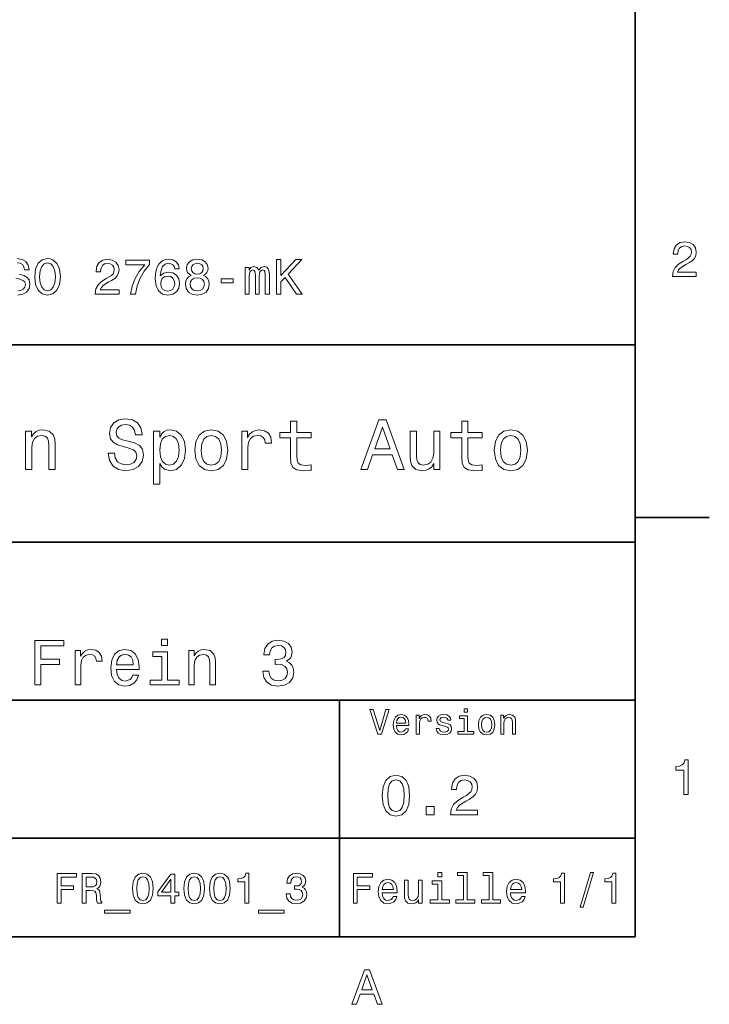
# Model space of a CAD drawing. Extents: x 0 to 297, y 0 to 210.
# Tile 7 of 8: x 225 to 294, y 3 to 103. Entities that reach past the tile are written whole.
import ezdxf

# ---------------------------------------------------------------- set-up
doc = ezdxf.new("R2010")
doc.units = 0

msp = doc.modelspace()

# ---------------------------------------------------------------- linework, layer by layer
at = {"color": 7, "lineweight": 35}
for p, q in [((287, 10), (287, 200)), ((97, 70), (287, 70)), ((287, 70), (287, 10)), ((162, 50), (287, 50)), ((162, 34), (287, 34)), ((257, 10), (257, 34)), ((162, 20), (287, 20)), ((10, 10), (287, 10)), ((97, 10), (287, 10))]:
    msp.add_line(p, q, dxfattribs=at)
at = {"color": 7, "lineweight": 35, "ltscale": 0.1875}
msp.add_line((287, 52.5), (294.5, 52.5), dxfattribs=at)
at = {"color": 7, "lineweight": 13}
for points in [[(290.76947, 76.916786), (293.175079, 76.916786), (293.175079, 77.350502), (291.273773, 77.350502), (291.3797, 77.587532), (291.561249, 77.784218), (292.121033, 78.142288), (292.418579, 78.293587), (292.751434, 78.510445), (292.988464, 78.762604), (293.124634, 79.060158), (293.175079, 79.398056), (293.089355, 79.821686), (292.852325, 80.154541), (292.489197, 80.366356), (292.020172, 80.442001), (291.536041, 80.35627), (291.167877, 80.119232), (290.930847, 79.740997), (290.850159, 79.241714), (290.850159, 79.171112), (291.309082, 79.171112), (291.309082, 79.211456), (291.354462, 79.554398), (291.490631, 79.806557), (291.707489, 79.967941), (291.994965, 80.023415), (292.287476, 79.972984), (292.504333, 79.846901), (292.645538, 79.650215), (292.695984, 79.403099), (292.660675, 79.171112), (292.56485, 78.974426), (292.403473, 78.802956), (292.181549, 78.651657), (291.884003, 78.490273), (291.389771, 78.177589), (291.041779, 77.844742), (290.835022, 77.441284), (290.76947, 76.931915)], [(226.122467, 76.893372), (226.213257, 76.106628), (226.475494, 75.526657), (226.884003, 75.168587), (227.418579, 75.047554), (227.94812, 75.168587), (228.361664, 75.526657), (228.618866, 76.106628), (228.714691, 76.893372), (228.618866, 77.675072), (228.507919, 77.992798), (228.361664, 78.255043), (227.94812, 78.613113), (227.695953, 78.703888), (227.418579, 78.739197), (226.878967, 78.613113), (226.470459, 78.260086), (226.213257, 77.680115)], [(226.606628, 76.893372), (226.662109, 77.503601), (226.828522, 77.952446), (227.085724, 78.224785), (227.418579, 78.320602), (227.746399, 78.224785), (228.003601, 77.947403), (228.170029, 77.498558), (228.230545, 76.893372), (228.170029, 76.283142), (228.003601, 75.834297), (227.746399, 75.561958), (227.418579, 75.471184), (227.085724, 75.561958), (226.828522, 75.834297), (226.662109, 76.278099)], [(232.260086, 75.143372), (234.66571, 75.143372), (234.66571, 75.577087), (232.764404, 75.577087), (232.870331, 75.814117), (233.05188, 76.010803), (233.611664, 76.368874), (233.909225, 76.520172), (234.242081, 76.73703), (234.479111, 76.989197), (234.61528, 77.286743), (234.66571, 77.624641), (234.579971, 78.048271), (234.342941, 78.381126), (233.979828, 78.592941), (233.510803, 78.668587), (233.026657, 78.582855), (232.658508, 78.345818), (232.421478, 77.967583), (232.34079, 77.4683), (232.34079, 77.397697), (232.799713, 77.397697), (232.799713, 77.438042), (232.845093, 77.780983), (232.981262, 78.033142), (233.19812, 78.194527), (233.485596, 78.25), (233.778107, 78.19957), (233.994965, 78.073486), (234.136169, 77.876801), (234.1866, 77.629684), (234.151306, 77.397697), (234.055481, 77.201012), (233.894104, 77.029541), (233.672195, 76.878242), (233.374634, 76.716858), (232.880402, 76.404175), (232.532425, 76.071327), (232.325653, 75.66787), (232.260086, 75.158501)], [(235.825653, 75.143372), (236.335022, 75.143372), (236.50145, 75.975502), (236.793945, 76.752159), (237.207489, 77.473343), (237.747131, 78.149132), (237.747131, 78.567726), (235.346558, 78.567726), (235.346558, 78.108788), (237.26297, 78.108788), (236.708221, 77.427956), (236.289642, 76.716858), (235.997131, 75.960373)], [(240.773071, 77.700287), (240.677246, 78.108788), (240.455338, 78.411385), (240.112396, 78.603027), (239.668594, 78.668587), (239.371048, 78.633286), (239.113831, 78.53746), (238.886902, 78.381126), (238.695251, 78.159225), (238.543961, 77.881844), (238.433014, 77.543945), (238.362396, 77.145531), (238.342224, 76.696686), (238.422913, 75.980545), (238.670044, 75.461098), (239.068451, 75.148415), (239.613129, 75.042503), (240.102325, 75.133286), (240.475525, 75.370316), (240.71759, 75.743515), (240.803314, 76.217583), (240.71759, 76.696686), (240.485596, 77.064842), (240.127533, 77.296829), (239.683716, 77.377518), (239.20462, 77.276657), (238.846558, 76.989197), (238.922211, 77.543945), (239.083588, 77.94236), (239.330704, 78.179398), (239.673645, 78.260086), (239.925812, 78.219742), (240.117447, 78.113831), (240.24353, 77.937317), (240.309082, 77.700287)], [(241.973358, 77.029541), (241.716156, 76.888329), (241.539642, 76.691643), (241.42868, 76.444527), (241.393387, 76.146973), (241.474075, 75.698128), (241.706055, 75.350143), (242.084305, 75.128242), (242.598724, 75.042503), (243.108078, 75.128242), (243.486328, 75.350143), (243.718323, 75.698128), (243.804047, 76.146973), (243.763702, 76.444527), (243.657791, 76.691643), (243.476227, 76.888329), (243.224075, 77.029541), (243.425812, 77.150574), (243.567017, 77.317001), (243.65274, 77.51873), (243.683014, 77.765854), (243.602325, 78.123917), (243.390503, 78.411385), (243.047562, 78.597984), (242.598724, 78.668587), (242.144821, 78.597984), (241.80188, 78.411385), (241.585022, 78.123917), (241.509369, 77.765854), (241.534592, 77.51873), (241.620331, 77.317001)], [(241.988495, 77.725502), (242.028839, 77.947403), (242.149872, 78.118874), (242.341507, 78.224785), (242.598724, 78.265129), (242.850876, 78.224785), (243.042511, 78.118874), (243.163559, 77.947403), (243.208954, 77.725502), (243.163559, 77.498558), (243.042511, 77.322044), (242.850876, 77.206055), (242.598724, 77.170746), (242.341507, 77.211098), (242.149872, 77.322044), (242.028839, 77.498558)], [(247.450317, 75.143372), (247.85881, 75.143372), (247.85881, 76.953888), (247.884033, 77.226227), (247.959671, 77.422913), (248.075668, 77.538902), (248.226959, 77.584297), (248.347992, 77.543945), (248.428696, 77.443085), (248.46904, 77.271614), (248.484161, 77.04467), (248.484161, 75.143372), (248.867462, 75.143372), (248.867462, 76.953888), (248.89267, 77.221184), (248.968323, 77.41787), (249.089355, 77.538902), (249.240662, 77.584297), (249.361694, 77.543945), (249.442383, 77.443085), (249.492813, 77.04467), (249.492813, 75.143372), (249.901306, 75.143372), (249.901306, 77.014412), (249.876099, 77.40274), (249.79541, 77.700287), (249.634033, 77.881844), (249.371765, 77.947403), (249.064148, 77.846542), (248.827118, 77.554031), (248.640503, 77.841499), (248.32782, 77.947403), (248.040375, 77.846542), (247.843689, 77.564117), (247.843689, 77.851585), (247.450317, 77.851585)], [(250.612411, 75.143372), (251.076385, 75.143372), (251.076385, 76.389046), (251.489929, 76.832855), (252.665009, 75.143372), (253.229858, 75.143372), (251.817749, 77.170746), (253.189499, 78.643372), (252.574219, 78.643372), (251.076385, 77.024498), (251.076385, 78.643372), (250.612411, 78.643372)], [(240.314133, 76.21254), (240.258652, 75.894814), (240.117447, 75.65274), (239.890503, 75.491356), (239.608078, 75.440926), (239.310532, 75.491356), (239.083588, 75.647697), (238.937332, 75.889771), (238.891937, 76.207489), (238.942383, 76.520172), (239.083588, 76.757202), (239.315582, 76.908501), (239.62825, 76.963974), (239.900589, 76.908501), (240.117447, 76.762245), (240.258652, 76.525215)], [(241.877533, 76.157059), (241.922913, 76.424355), (242.069183, 76.626083), (242.296112, 76.757202), (242.598724, 76.802597), (242.896271, 76.757202), (243.123215, 76.626083), (243.26947, 76.424355), (243.319901, 76.157059), (243.26947, 75.869598), (243.123215, 75.65274), (242.896271, 75.511528), (242.598724, 75.466141), (242.296112, 75.511528), (242.069183, 75.65274), (241.922913, 75.869598)], [(245.024506, 76.298271), (246.244965, 76.298271), (246.244965, 76.696686), (245.024506, 76.696686)], [(234.20462, 59.030979), (233.548996, 59.030979), (233.693085, 58.267288), (234.053314, 57.70533), (234.608078, 57.366714), (235.357361, 57.244236), (236.099426, 57.359509), (236.654175, 57.67651), (237.007202, 58.17363), (237.136902, 58.82925), (237.028824, 59.420029), (236.726227, 59.801872), (236.236313, 60.054031), (235.580704, 60.241352), (235.018738, 60.378242), (234.651306, 60.536743), (234.442368, 60.767288), (234.377533, 61.127522), (234.442368, 61.451729), (234.629684, 61.696686), (234.917877, 61.862389), (235.314133, 61.920029), (235.71759, 61.84798), (236.034592, 61.653458), (236.24353, 61.32925), (236.344391, 60.889767), (237, 60.889767), (237, 60.904179), (236.884735, 61.581409), (236.546112, 62.085732), (236.01297, 62.402737), (235.292511, 62.510807), (234.644104, 62.402737), (234.139771, 62.100143), (233.815567, 61.631844), (233.700287, 61.026657), (233.793961, 60.486309), (234.067734, 60.118874), (234.5, 59.873917), (235.09079, 59.6866), (235.674362, 59.520893), (236.113831, 59.362389), (236.380402, 59.131844), (236.47406, 58.757202), (236.387619, 58.375359), (236.164276, 58.087173), (235.825653, 57.907059), (235.386169, 57.849422), (234.896255, 57.928673), (234.521622, 58.159222), (234.283875, 58.533859)], [(252.05043, 60.579971), (252.05043, 58.64193), (252.093658, 58.015129), (252.29538, 57.582851), (252.698853, 57.330688), (253.383286, 57.244236), (254.132568, 57.280258), (254.132568, 57.827808), (253.585022, 57.78458), (253.087891, 57.842216), (252.82132, 58.022331), (252.706055, 58.324928), (252.684448, 58.75), (252.684448, 60.579971), (254.132568, 60.579971), (254.132568, 61.120316), (252.684448, 61.120316), (252.684448, 62.251438), (252.05043, 62.251438), (252.05043, 61.120316), (250.955322, 61.120316), (250.955322, 60.579971)], [(259.175781, 57.381123), (259.838623, 57.381123), (260.364563, 58.850864), (262.360229, 58.850864), (262.886169, 57.381123), (263.563416, 57.381123), (261.733429, 62.388329), (260.998566, 62.388329)], [(269.399109, 60.579971), (269.399109, 58.64193), (269.442352, 58.015129), (269.644073, 57.582851), (270.047546, 57.330688), (270.731995, 57.244236), (271.481262, 57.280258), (271.481262, 57.827808), (270.933716, 57.78458), (270.436584, 57.842216), (270.170013, 58.022331), (270.054749, 58.324928), (270.033142, 58.75), (270.033142, 60.579971), (271.481262, 60.579971), (271.481262, 61.120316), (270.033142, 61.120316), (270.033142, 62.251438), (269.399109, 62.251438), (269.399109, 61.120316), (268.304016, 61.120316), (268.304016, 60.579971)], [(225.177246, 57.381123), (225.811249, 57.381123), (225.811249, 59.614552), (225.876083, 60.12608), (226.085022, 60.500717), (226.409225, 60.731266), (226.841507, 60.817722), (227.187317, 60.745674), (227.403458, 60.551151), (227.511536, 60.226944), (227.547546, 59.794666), (227.547546, 57.381123), (228.181564, 57.381123), (228.181564, 59.924351), (228.15274, 60.435879), (228.023056, 60.86095), (227.597992, 61.25), (226.935165, 61.386887), (226.567719, 61.336452), (226.257935, 61.199566), (225.991364, 60.969017), (225.782425, 60.659222), (225.782425, 61.25), (225.177246, 61.25)], [(238.786743, 60.652016), (238.786743, 61.25), (238.15274, 61.25), (238.15274, 55.882565), (238.786743, 55.882565), (238.786743, 57.971901), (239.010101, 57.633286), (239.262253, 57.409943), (239.896271, 57.244236), (240.50145, 57.381123), (240.976959, 57.791786), (241.286743, 58.440201), (241.402023, 59.319164), (241.286743, 60.190922), (240.976959, 60.839336), (240.50145, 61.242794), (239.896271, 61.386887), (239.550446, 61.343658), (239.255051, 61.206772), (239.002899, 60.976223)], [(242.338623, 59.311958), (242.453888, 58.432995), (242.785309, 57.78458), (243.311249, 57.381123), (244.017303, 57.244236), (244.716141, 57.381123), (245.242081, 57.777374), (245.573486, 58.425793), (245.695969, 59.311958), (245.573486, 60.190922), (245.242081, 60.846542), (244.716141, 61.242794), (244.017303, 61.386887), (243.311249, 61.242794), (242.785309, 60.839336), (242.453888, 60.190922)], [(247.100861, 57.381123), (247.734863, 57.381123), (247.734863, 59.592937), (247.799713, 60.12608), (247.994232, 60.507923), (248.311249, 60.738472), (248.736313, 60.817722), (249.053314, 60.767288), (249.291077, 60.623199), (249.435165, 60.378242), (249.485596, 60.046829), (250.126801, 60.046829), (250.040344, 60.630402), (249.802597, 61.048271), (249.406342, 61.30043), (248.865997, 61.386887), (248.498566, 61.32925), (248.181549, 61.185158), (247.900574, 60.940201), (247.677246, 60.608788), (247.677246, 61.25), (247.100861, 61.25)], [(260.595093, 59.463257), (261.365997, 61.667866), (262.136902, 59.463257)], [(267.194519, 61.25), (266.560516, 61.25), (266.560516, 59.016571), (266.488464, 58.497837), (266.279541, 58.123196), (265.955322, 57.892651), (265.530243, 57.820602), (265.19165, 57.878242), (264.975494, 58.051151), (264.853027, 58.346542), (264.824219, 58.764408), (264.824219, 61.25), (264.190186, 61.25), (264.190186, 58.706772), (264.211792, 58.195244), (264.348694, 57.770172), (264.766571, 57.381123), (265.436584, 57.244236), (265.796814, 57.294666), (266.106628, 57.424351), (266.373199, 57.647694), (266.589325, 57.971901), (266.589325, 57.381123), (267.194519, 57.381123)], [(272.698853, 59.311958), (272.814117, 58.432995), (273.145508, 57.78458), (273.671448, 57.381123), (274.377502, 57.244236), (275.076355, 57.381123), (275.602295, 57.777374), (275.933716, 58.425793), (276.056183, 59.311958), (275.933716, 60.190922), (275.602295, 60.846542), (275.076355, 61.242794), (274.377502, 61.386887), (273.671448, 61.242794), (273.145508, 60.839336), (272.814117, 60.190922)], [(239.788193, 57.8134), (239.363129, 57.907059), (239.053314, 58.195244), (238.858795, 58.663544), (238.793945, 59.319164), (238.858795, 59.967579), (239.053314, 60.435879), (239.363129, 60.716858), (239.788193, 60.817722), (240.177246, 60.716858), (240.48703, 60.428673), (240.681564, 59.960373), (240.753601, 59.319164), (240.681564, 58.67075), (240.48703, 58.195244), (240.177246, 57.907059)], [(242.98703, 59.319164), (243.05188, 59.967579), (243.253601, 60.435879), (243.57782, 60.72406), (244.017303, 60.824928), (244.449585, 60.72406), (244.773773, 60.443081), (244.97551, 59.967579), (245.047546, 59.319164), (244.97551, 58.663544), (244.773773, 58.188038), (244.449585, 57.899853), (244.017303, 57.806194), (243.57782, 57.899853), (243.253601, 58.188038), (243.05188, 58.663544)], [(273.34726, 59.319164), (273.412109, 59.967579), (273.613831, 60.435879), (273.938019, 60.72406), (274.377502, 60.824928), (274.809784, 60.72406), (275.134003, 60.443081), (275.335724, 59.967579), (275.407776, 59.319164), (275.335724, 58.663544), (275.134003, 58.188038), (274.809784, 57.899853), (274.377502, 57.806194), (273.938019, 57.899853), (273.613831, 58.188038), (273.412109, 58.663544)], [(226.122482, 35.530258), (226.72551, 35.530258), (226.72551, 37.598701), (228.618881, 37.598701), (228.618881, 38.136887), (226.72551, 38.136887), (226.72551, 39.485588), (229.053314, 39.485588), (229.053314, 40.030258), (226.122482, 40.030258)], [(239.583572, 40.185879), (238.980545, 40.185879), (238.980545, 39.537464), (239.583572, 39.537464)], [(249.238464, 36.943802), (249.238464, 36.898415), (249.342224, 36.275936), (249.646973, 35.809078), (250.126801, 35.510807), (250.762253, 35.400574), (251.4366, 35.510807), (251.942368, 35.796108), (252.266571, 36.25), (252.383286, 36.833572), (252.331421, 37.216137), (252.188766, 37.527378), (251.955338, 37.767288), (251.644089, 37.942364), (252.065567, 38.292507), (252.214691, 38.850143), (252.117432, 39.355907), (251.838623, 39.738472), (251.384735, 39.978386), (250.762253, 40.062679), (250.17868, 39.958931), (249.731262, 39.67363), (249.439484, 39.219738), (249.342224, 38.616714), (249.342224, 38.571323), (249.919312, 38.571323), (249.971191, 38.986309), (250.139771, 39.28458), (250.412109, 39.466137), (250.794678, 39.530979), (251.131836, 39.479107), (251.378235, 39.342937), (251.527374, 39.122478), (251.585739, 38.824207), (251.527374, 38.506485), (251.371765, 38.292507), (251.099426, 38.162823), (250.729828, 38.123917), (250.476944, 38.130402), (250.476944, 37.618156), (250.794678, 37.631123), (251.203171, 37.572765), (251.507935, 37.417145), (251.689484, 37.164265), (251.754318, 36.833572), (251.682999, 36.457493), (251.494965, 36.178673), (251.196686, 36.003601), (250.801147, 35.945244), (250.392654, 36.010086), (250.094376, 36.204609), (249.906342, 36.51585), (249.835022, 36.943802)], [(230.226944, 35.530258), (230.797546, 35.530258), (230.797546, 37.520893), (230.855911, 38.000721), (231.030975, 38.344379), (231.316284, 38.551872), (231.698853, 38.623199), (231.984161, 38.577808), (232.198135, 38.448124), (232.32782, 38.227665), (232.373199, 37.929394), (232.950287, 37.929394), (232.872482, 38.454609), (232.658508, 38.830692), (232.30188, 39.057636), (231.815567, 39.135445), (231.484879, 39.083572), (231.19957, 38.953888), (230.946686, 38.733429), (230.745682, 38.435158), (230.745682, 39.012245), (230.226944, 39.012245)], [(234.41571, 37.105907), (236.69812, 37.105907), (236.70462, 37.371758), (236.600861, 38.117435), (236.315567, 38.675072), (235.861679, 39.012245), (235.258652, 39.135445), (234.668594, 39.005764), (234.214691, 38.642651), (233.922913, 38.052593), (233.819168, 37.274494), (233.916428, 36.476944), (234.208221, 35.893372), (234.655624, 35.530258), (235.239197, 35.407059), (235.744965, 35.491352), (236.159943, 35.711815), (236.464691, 36.061958), (236.639771, 36.528816), (236.075653, 36.528816), (235.958939, 36.269451), (235.790344, 36.074928), (235.310516, 35.919308), (234.940918, 35.990631), (234.662109, 36.217579), (234.480545, 36.587173), (234.41571, 37.086452)], [(241.723343, 35.530258), (242.293945, 35.530258), (242.293945, 37.540344), (242.35231, 38.000721), (242.540344, 38.337894), (242.832138, 38.545387), (243.221191, 38.623199), (243.532425, 38.558357), (243.726944, 38.383286), (243.824203, 38.091499), (243.856628, 37.70245), (243.856628, 35.530258), (244.427231, 35.530258), (244.427231, 37.819164), (244.401306, 38.279537), (244.284576, 38.662102), (243.902023, 39.012245), (243.305481, 39.135445), (242.974792, 39.090057), (242.695969, 38.966858), (242.456055, 38.759365), (242.268005, 38.480545), (242.268005, 39.012245), (241.723343, 39.012245)], [(234.41571, 37.585735), (234.48703, 38.033138), (234.662109, 38.363831), (234.927948, 38.564842), (235.278107, 38.636166), (235.621765, 38.564842), (235.887604, 38.363831), (236.049713, 38.033138), (236.108063, 37.585735)], [(239.564117, 36.010086), (239.564117, 38.895531), (238.098709, 38.895531), (238.098709, 38.409222), (238.993515, 38.409222), (238.993515, 36.010086), (237.82637, 36.010086), (237.82637, 35.530258), (240.744232, 35.530258), (240.744232, 36.010086)], [(261.71109, 33.03458), (261.08429, 30.905619), (260.439484, 33.03458), (260.09726, 33.03458), (260.904175, 30.530979), (261.264404, 30.530979), (262.053314, 33.03458)], [(269.992798, 33.117435), (269.657776, 33.117435), (269.657776, 32.757202), (269.992798, 32.757202)], [(262.784576, 31.40634), (264.052582, 31.40634), (264.056183, 31.554033), (263.998566, 31.9683), (263.840057, 32.278099), (263.587891, 32.465416), (263.252869, 32.533859), (262.925079, 32.461815), (262.672913, 32.260086), (262.510803, 31.932276), (262.453156, 31.5), (262.507202, 31.056915), (262.669312, 30.732708), (262.917877, 30.530979), (263.242065, 30.462536), (263.523041, 30.509365), (263.753601, 30.631844), (263.922913, 30.826368), (264.020172, 31.085733), (263.706787, 31.085733), (263.641937, 30.941643), (263.548279, 30.833572), (263.281708, 30.747118), (263.076355, 30.786743), (262.921478, 30.912823), (262.820618, 31.118155), (262.784576, 31.395533)], [(262.784576, 31.672911), (262.824219, 31.921469), (262.921478, 32.105186), (263.069153, 32.216858), (263.263702, 32.256485), (263.45462, 32.216858), (263.602295, 32.105186), (263.692352, 31.921469), (263.724792, 31.672911)], [(264.794678, 30.530979), (265.111664, 30.530979), (265.111664, 31.636887), (265.144104, 31.903458), (265.241364, 32.094379), (265.399841, 32.209652), (265.612396, 32.249279), (265.770905, 32.224064), (265.889771, 32.152016), (265.961823, 32.029537), (265.98703, 31.863832), (266.307648, 31.863832), (266.264404, 32.155621), (266.145538, 32.364552), (265.947418, 32.490635), (265.677246, 32.533859), (265.49353, 32.505043), (265.335022, 32.432995), (265.194519, 32.310516), (265.082855, 32.144814), (265.082855, 32.465416), (264.794678, 32.465416)], [(267.791779, 31.658501), (267.485596, 31.730547), (267.258636, 31.8134), (267.182983, 31.982708), (267.20462, 32.101585), (267.280273, 32.188038), (267.40274, 32.242073), (267.579254, 32.263687), (267.748566, 32.242073), (267.881836, 32.177231), (267.968292, 32.079971), (268.004333, 31.950287), (268.314117, 31.950287), (268.314117, 31.957493), (268.260101, 32.191643), (268.112396, 32.375359), (267.881836, 32.490635), (267.579254, 32.533859), (267.273041, 32.490635), (267.049713, 32.371758), (266.90921, 32.195244), (266.865997, 31.971901), (266.898407, 31.755764), (266.999268, 31.604465), (267.164978, 31.496397), (267.406342, 31.420748), (267.759369, 31.334293), (267.975494, 31.244236), (268.033142, 31.17219), (268.054749, 31.064121), (268.022339, 30.930836), (267.935883, 30.829971), (267.79538, 30.765129), (267.608063, 30.743515), (267.409943, 30.765129), (267.265839, 30.840778), (267.168579, 30.963255), (267.128967, 31.132565), (266.822754, 31.132565), (266.873199, 30.844379), (267.020905, 30.635447), (267.255035, 30.509365), (267.579254, 30.462536), (267.917877, 30.509365), (268.166412, 30.635447), (268.317719, 30.837175), (268.371765, 31.100143), (268.332123, 31.327089), (268.220459, 31.481987), (268.036743, 31.582851)], [(269.981995, 30.79755), (269.981995, 32.400574), (269.167877, 32.400574), (269.167877, 32.130402), (269.664978, 32.130402), (269.664978, 30.79755), (269.016571, 30.79755), (269.016571, 30.530979), (270.637604, 30.530979), (270.637604, 30.79755)], [(271.087891, 31.496397), (271.145538, 31.056915), (271.311249, 30.732708), (271.574219, 30.530979), (271.927246, 30.462536), (272.276672, 30.530979), (272.539612, 30.729107), (272.705322, 31.053314), (272.766571, 31.496397), (272.705322, 31.935879), (272.539612, 32.263687), (272.276672, 32.461815), (271.927246, 32.533859), (271.574219, 32.461815), (271.311249, 32.260086), (271.145538, 31.935879)], [(271.412109, 31.5), (271.444519, 31.824207), (271.54538, 32.058357), (271.707489, 32.20245), (271.927246, 32.25288), (272.143372, 32.20245), (272.305481, 32.061958), (272.406342, 31.824207), (272.442352, 31.5), (272.406342, 31.17219), (272.305481, 30.934437), (272.143372, 30.790344), (271.927246, 30.743515), (271.707489, 30.790344), (271.54538, 30.934437), (271.444519, 31.17219)], [(273.350159, 30.530979), (273.667145, 30.530979), (273.667145, 31.647694), (273.699554, 31.903458), (273.804047, 32.090778), (273.966125, 32.206051), (274.182281, 32.249279), (274.355194, 32.213257), (274.463257, 32.115993), (274.517303, 31.95389), (274.535309, 31.737751), (274.535309, 30.530979), (274.852295, 30.530979), (274.852295, 31.802593), (274.837891, 32.058357), (274.773041, 32.270893), (274.560516, 32.465416), (274.229095, 32.533859), (274.04538, 32.508644), (273.890503, 32.440201), (273.757202, 32.324928), (273.65274, 32.170029), (273.65274, 32.465416), (273.350159, 32.465416)], [(291.909241, 24.416786), (292.368164, 24.416786), (292.368164, 27.942001), (292.025208, 27.942001), (291.934448, 27.634365), (291.752899, 27.427593), (291.475525, 27.306557), (291.092224, 27.266211), (291.092224, 26.90814), (291.909241, 26.90814)], [(261.345825, 24.314121), (261.432281, 23.409224), (261.703156, 22.763689), (262.135437, 22.371759), (262.734863, 22.244957), (263.328522, 22.371759), (263.760803, 22.763689), (264.02594, 23.409224), (264.118164, 24.314121), (264.02594, 25.213257), (263.916412, 25.570606), (263.760803, 25.864553), (263.328522, 26.256485), (262.734863, 26.38905), (262.135437, 26.256485), (261.703156, 25.858791), (261.432281, 25.213257)], [(268.268005, 22.360231), (271.017303, 22.360231), (271.017303, 22.855909), (268.844391, 22.855909), (268.965424, 23.126802), (269.172913, 23.351585), (269.812683, 23.760807), (270.15274, 23.933718), (270.533142, 24.181557), (270.804047, 24.469742), (270.959656, 24.809799), (271.017303, 25.195967), (270.919312, 25.680117), (270.648407, 26.06052), (270.233429, 26.302595), (269.697418, 26.38905), (269.144104, 26.291067), (268.723328, 26.020174), (268.452454, 25.587896), (268.360229, 25.017292), (268.360229, 24.9366), (268.884735, 24.9366), (268.884735, 24.98271), (268.936584, 25.374641), (269.092224, 25.662825), (269.340057, 25.847263), (269.668579, 25.910664), (270.002869, 25.853027), (270.250732, 25.708935), (270.412109, 25.48415), (270.469727, 25.201729), (270.429382, 24.9366), (270.319885, 24.711817), (270.135437, 24.51585), (269.881836, 24.342941), (269.541779, 24.158503), (268.976959, 23.801153), (268.579254, 23.42075), (268.342926, 22.959656), (268.268005, 22.377522)], [(261.899139, 24.314121), (261.945251, 25.011528), (262.089325, 25.51297), (262.348694, 25.806917), (262.734863, 25.910664), (263.115265, 25.806917), (263.374634, 25.51297), (263.518738, 25.011528), (263.56485, 24.314121), (263.518738, 23.610952), (263.374634, 23.10951), (263.115265, 22.815563), (262.734863, 22.717581), (262.348694, 22.815563), (262.089325, 23.10951), (261.945251, 23.610952)], [(265.806915, 22.360231), (266.602295, 22.360231), (266.602295, 23.219021), (265.806915, 23.219021)], [(228.391922, 13.428675), (228.793945, 13.428675), (228.793945, 14.807637), (230.056198, 14.807637), (230.056198, 15.166427), (228.793945, 15.166427), (228.793945, 16.065563), (230.345825, 16.065563), (230.345825, 16.428675), (228.391922, 16.428675)], [(230.916428, 13.428675), (231.318436, 13.428675), (231.318436, 14.695246), (231.729111, 14.695246), (232.031693, 14.682277), (232.221893, 14.621758), (232.325653, 14.479107), (232.368881, 14.224064), (232.390488, 13.835014), (232.416428, 13.579971), (232.468292, 13.428675), (232.922195, 13.428675), (232.922195, 13.510807), (232.822769, 13.631845), (232.788177, 13.856628), (232.757919, 14.340778), (232.684433, 14.699568), (232.585007, 14.81196), (232.429398, 14.894093), (232.60231, 15.002162), (232.723343, 15.153459), (232.801147, 15.34366), (232.827087, 15.572767), (232.766571, 15.93588), (232.593658, 16.208214), (232.30835, 16.372478), (231.919312, 16.428675), (230.916428, 16.428675)], [(231.806915, 16.061239), (232.070602, 16.035303), (232.256485, 15.953171), (232.373199, 15.801874), (232.412109, 15.564121), (232.368881, 15.313401), (232.252167, 15.162104), (232.053314, 15.084294), (231.780975, 15.06268), (231.318436, 15.06268), (231.318436, 16.061239)], [(236.043228, 14.894093), (236.108063, 14.215418), (236.311234, 13.731268), (236.635452, 13.43732), (237.085022, 13.342219), (237.530258, 13.43732), (237.854462, 13.731268), (238.053314, 14.215418), (238.122482, 14.894093), (238.053314, 15.568444), (237.971176, 15.836456), (237.854462, 16.056917), (237.530258, 16.350864), (237.085022, 16.450289), (236.635452, 16.350864), (236.311234, 16.052593), (236.108063, 15.568444)], [(236.458206, 14.894093), (236.492798, 15.417148), (236.600861, 15.793228), (236.795395, 16.013689), (237.085022, 16.091499), (237.370316, 16.013689), (237.564835, 15.793228), (237.672913, 15.417148), (237.707489, 14.894093), (237.672913, 14.366715), (237.564835, 13.990634), (237.370316, 13.770173), (237.085022, 13.696686), (236.795395, 13.770173), (236.600861, 13.990634), (236.492798, 14.366715)], [(239.925079, 13.428675), (240.314117, 13.428675), (240.314117, 14.172191), (240.742081, 14.172191), (240.742081, 14.518012), (240.314117, 14.518012), (240.314117, 16.363834), (239.920746, 16.363834), (238.606628, 14.552594), (238.606628, 14.172191), (239.925079, 14.172191)], [(241.247833, 14.894093), (241.312683, 14.215418), (241.515854, 13.731268), (241.840057, 13.43732), (242.289627, 13.342219), (242.734863, 13.43732), (243.059082, 13.731268), (243.257919, 14.215418), (243.327087, 14.894093), (243.257919, 15.568444), (243.175797, 15.836456), (243.059082, 16.056917), (242.734863, 16.350864), (242.289627, 16.450289), (241.840057, 16.350864), (241.515854, 16.052593), (241.312683, 15.568444)], [(241.662827, 14.894093), (241.697403, 15.417148), (241.805481, 15.793228), (242, 16.013689), (242.289627, 16.091499), (242.574921, 16.013689), (242.769455, 15.793228), (242.877518, 15.417148), (242.912109, 14.894093), (242.877518, 14.366715), (242.769455, 13.990634), (242.574921, 13.770173), (242.289627, 13.696686), (242, 13.770173), (241.805481, 13.990634), (241.697403, 14.366715)], [(243.850143, 14.894093), (243.914978, 14.215418), (244.118149, 13.731268), (244.442368, 13.43732), (244.891937, 13.342219), (245.337173, 13.43732), (245.661377, 13.731268), (245.860229, 14.215418), (245.929398, 14.894093), (245.860229, 15.568444), (245.778091, 15.836456), (245.661377, 16.056917), (245.337173, 16.350864), (244.891937, 16.450289), (244.442368, 16.350864), (244.118149, 16.052593), (243.914978, 15.568444)], [(244.265137, 14.894093), (244.299713, 15.417148), (244.407776, 15.793228), (244.60231, 16.013689), (244.891937, 16.091499), (245.177231, 16.013689), (245.371765, 15.793228), (245.479828, 15.417148), (245.514404, 14.894093), (245.479828, 14.366715), (245.371765, 13.990634), (245.177231, 13.770173), (244.891937, 13.696686), (244.60231, 13.770173), (244.407776, 13.990634), (244.299713, 14.366715)], [(247.416428, 13.428675), (247.809799, 13.428675), (247.809799, 16.450289), (247.515854, 16.450289), (247.438034, 16.1866), (247.282425, 16.009367), (247.044662, 15.905621), (246.716141, 15.871038), (246.716141, 15.564121), (247.416428, 15.564121)], [(251.609512, 14.371037), (251.609512, 14.340778), (251.67868, 13.925793), (251.881851, 13.614553), (252.201736, 13.415707), (252.625366, 13.342219), (253.074921, 13.415707), (253.412109, 13.605908), (253.628235, 13.908502), (253.706055, 14.297551), (253.671478, 14.552594), (253.57637, 14.760087), (253.420746, 14.92003), (253.213257, 15.036744), (253.494232, 15.270173), (253.593658, 15.641932), (253.528824, 15.979107), (253.342941, 16.23415), (253.040344, 16.394093), (252.625366, 16.450289), (252.236313, 16.381124), (251.938049, 16.190922), (251.743515, 15.888329), (251.67868, 15.486312), (251.67868, 15.456053), (252.0634, 15.456053), (252.097992, 15.73271), (252.210373, 15.931557), (252.391937, 16.052593), (252.646973, 16.095821), (252.871765, 16.061239), (253.036026, 15.970462), (253.135452, 15.823487), (253.174347, 15.62464), (253.135452, 15.412825), (253.031708, 15.270173), (252.850143, 15.183718), (252.603745, 15.157782), (252.435165, 15.162104), (252.435165, 14.820605), (252.646973, 14.829251), (252.919312, 14.790346), (253.122482, 14.6866), (253.243515, 14.518012), (253.286743, 14.297551), (253.239197, 14.04683), (253.113831, 13.860951), (252.914993, 13.744237), (252.651306, 13.705332), (252.378967, 13.748559), (252.180115, 13.878242), (252.054749, 14.085735), (252.007202, 14.371037)], [(258.414978, 13.428675), (258.817017, 13.428675), (258.817017, 14.807637), (260.079254, 14.807637), (260.079254, 15.166427), (258.817017, 15.166427), (258.817017, 16.065563), (260.368866, 16.065563), (260.368866, 16.428675), (258.414978, 16.428675)], [(267.389038, 16.532421), (266.98703, 16.532421), (266.98703, 16.100145), (267.389038, 16.100145)], [(269.572052, 16.212536), (269.572052, 13.748559), (268.789612, 13.748559), (268.789612, 13.428675), (270.73056, 13.428675), (270.73056, 13.748559), (269.952454, 13.748559), (269.952454, 16.532421), (268.975494, 16.532421), (268.975494, 16.212536)], [(272.174347, 16.212536), (272.174347, 13.748559), (271.391937, 13.748559), (271.391937, 13.428675), (273.332855, 13.428675), (273.332855, 13.748559), (272.554749, 13.748559), (272.554749, 16.532421), (271.57782, 16.532421), (271.57782, 16.212536)], [(279.416443, 13.428675), (279.809814, 13.428675), (279.809814, 16.450289), (279.515839, 16.450289), (279.438049, 16.1866), (279.28241, 16.009367), (279.044678, 15.905621), (278.716125, 15.871038), (278.716125, 15.564121), (279.416443, 15.564121)], [(281.42218, 13.026657), (281.720459, 13.026657), (282.766571, 16.510807), (282.463989, 16.510807)], [(284.621033, 13.428675), (285.014404, 13.428675), (285.014404, 16.450289), (284.720459, 16.450289), (284.642639, 16.1866), (284.48703, 16.009367), (284.249268, 15.905621), (283.920746, 15.871038), (283.920746, 15.564121), (284.621033, 15.564121)], [(238.969742, 14.518012), (239.925079, 15.862392), (239.925079, 14.518012)], [(261.341492, 14.479107), (262.863098, 14.479107), (262.867432, 14.656341), (262.798279, 15.153459), (262.608063, 15.525217), (262.305481, 15.75), (261.903473, 15.832133), (261.510101, 15.745678), (261.207489, 15.503603), (261.01297, 15.110231), (260.943817, 14.591499), (261.008636, 14.059798), (261.203156, 13.67075), (261.501434, 13.428675), (261.890503, 13.346542), (262.227661, 13.402739), (262.504333, 13.549712), (262.707489, 13.783141), (262.824219, 14.09438), (262.44812, 14.09438), (262.370331, 13.92147), (262.257935, 13.791787), (261.938049, 13.688041), (261.69165, 13.735591), (261.505768, 13.886888), (261.384735, 14.133286), (261.341492, 14.466139)], [(261.341492, 14.798992), (261.389038, 15.097262), (261.505768, 15.317724), (261.682983, 15.45173), (261.916412, 15.49928), (262.145538, 15.45173), (262.322754, 15.317724), (262.430847, 15.097262), (262.469727, 14.798992)], [(265.400574, 15.75), (265.020172, 15.75), (265.020172, 14.409943), (264.976959, 14.098703), (264.851593, 13.873919), (264.657074, 13.735591), (264.402008, 13.692364), (264.198853, 13.726946), (264.069153, 13.830692), (263.995667, 14.007925), (263.978394, 14.258646), (263.978394, 15.75), (263.597992, 15.75), (263.597992, 14.224064), (263.610962, 13.917148), (263.693085, 13.662104), (263.943817, 13.428675), (264.345825, 13.346542), (264.561951, 13.376801), (264.747833, 13.454611), (264.907776, 13.588617), (265.037476, 13.783141), (265.037476, 13.428675), (265.400574, 13.428675)], [(267.376068, 13.748559), (267.376068, 15.672191), (266.399139, 15.672191), (266.399139, 15.347983), (266.995667, 15.347983), (266.995667, 13.748559), (266.21759, 13.748559), (266.21759, 13.428675), (268.162811, 13.428675), (268.162811, 13.748559)], [(274.353027, 14.479107), (275.874634, 14.479107), (275.878967, 14.656341), (275.809814, 15.153459), (275.619598, 15.525217), (275.317017, 15.75), (274.914978, 15.832133), (274.521606, 15.745678), (274.219025, 15.503603), (274.024506, 15.110231), (273.955322, 14.591499), (274.020172, 14.059798), (274.214691, 13.67075), (274.51297, 13.428675), (274.902008, 13.346542), (275.239197, 13.402739), (275.515839, 13.549712), (275.719025, 13.783141), (275.835724, 14.09438), (275.459656, 14.09438), (275.381836, 13.92147), (275.26944, 13.791787), (274.949554, 13.688041), (274.703186, 13.735591), (274.517303, 13.886888), (274.39624, 14.133286), (274.353027, 14.466139)], [(274.353027, 14.798992), (274.400574, 15.097262), (274.517303, 15.317724), (274.694519, 15.45173), (274.927948, 15.49928), (275.157074, 15.45173), (275.33429, 15.317724), (275.442352, 15.097262), (275.481262, 14.798992)], [(233.181549, 12.711096), (233.181549, 12.408502), (235.783859, 12.408502), (235.783859, 12.711096)], [(248.795395, 12.711096), (248.795395, 12.408502), (251.39769, 12.408502), (251.39769, 12.711096)], [(258.266846, 3.166787), (258.730835, 3.166787), (259.098999, 4.195605), (260.495972, 4.195605), (260.864105, 3.166787), (261.338165, 3.166787), (260.05719, 6.67183), (259.542786, 6.67183)], [(259.260376, 4.624279), (259.799988, 6.167507), (260.33963, 4.624279)]]:
    msp.add_lwpolyline(points, close=True, dxfattribs=at)
for points in [[(224.362396, 78.320602), (224.644806, 78.270172), (224.866699, 78.134003), (225.01297, 77.907059), (225.083557, 77.599426), (225.542511, 77.599426), (225.542511, 77.609512), (225.461807, 78.083572), (225.224777, 78.4366), (224.851578, 78.658501), (224.34726, 78.734146)], [(224.392639, 75.047554), (224.912109, 75.128242), (225.30043, 75.350143), (225.547546, 75.698128), (225.638321, 76.157059), (225.562683, 76.570602), (225.350861, 76.837898), (225.007919, 77.014412), (224.548981, 77.145531)], [(224.206055, 76.757202), (224.614548, 76.641212), (224.92218, 76.530258), (225.108795, 76.368874), (225.174347, 76.106628), (225.113831, 75.83934), (224.957489, 75.637611), (224.720459, 75.511528), (224.412811, 75.471184)]]:
    msp.add_lwpolyline(points, dxfattribs=at)

doc.saveas('drawing.dxf')
